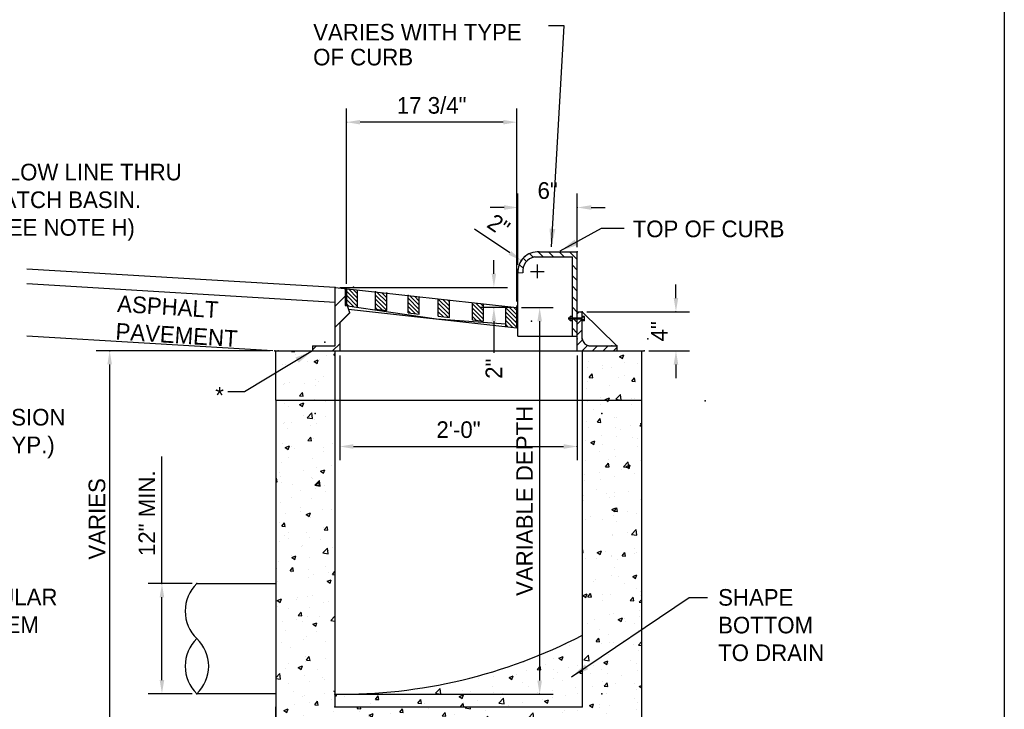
# Model space of a CAD drawing. Header units: feet. Extents: x 6 to 192, y 3 to 30.
# Tile 6 of 30: x 13.87 to 21.29, y 14.23 to 19.42. Entities that reach past the tile are written whole.
import ezdxf

# ---------------------------------------------------------------- set-up
doc = ezdxf.new("R2010")
doc.units = ezdxf.units.FT
doc.header["$MEASUREMENT"] = 0
for name, color, linetype in [('D-TEXT', 9, 'Continuous'), ('DETAIL', 50, 'Continuous'), ('HATCH', 247, 'Continuous'), ('P-HATCH', 247, 'Continuous'), ('SH_Border', 7, 'Continuous'), ('text', 9, 'Continuous')]:
    doc.layers.add(name, color=color, linetype=linetype)
doc.styles.add('Slanted-Normal', font='font31.shx', dxfattribs={"height": 0.14})
doc.styles.get("Standard").update_dxf_attribs({"font": 'ARIAL_0.TTF'})
doc.dimstyles.new('COEC', dxfattribs={"dimscale": 13.9, "dimtxt": 0.18, "dimasz": 0.18, "dimexe": 0.18, "dimexo": 0.0625, "dimgap": 0.09, "dimtad": 1, "dimzin": 0, "dimdsep": 46, "dimtxsty": 'Standard', "dimcen": 0.09, "dimclrd": 256, "dimclre": 256, "dimclrt": 256, "dimaunit": 1, "dimadec": 4, "dimazin": 0, "dimtfac": 1, "dimtofl": 0, "dimtmove": 0, "dimatfit": 3, "dimfxl": 1, "dimtolj": 1, "dimtzin": 0, "dimlwd": -1, "dimlwe": -1, "dimarcsym": 0})

# ---------------------------------------------------------------- blocks, each defined once
blk = doc.blocks.new('*X2')
at = {"color": 0}
for p, q in [((85.278, 7.9964), (85.278, 7.9964)), ((85.2966, 7.9915), (85.2966, 7.9915)), ((85.2201, 7.9269), (85.2201, 7.9269)), ((85.2448, 7.9281), (85.2658, 7.9362)), ((85.2448, 7.9281), (85.2597, 7.9181)), ((85.2597, 7.918), (85.2658, 7.9361)), ((85.0661, 7.9058), (85.0661, 7.9058)), ((85.1357, 7.8707), (85.1501, 7.8879)), ((85.1357, 7.8707), (85.1536, 7.8691)), ((85.1536, 7.8691), (85.1501, 7.8879)), ((85.1771, 7.8972), (85.1771, 7.8972)), ((85.2177, 7.8732), (85.2177, 7.8732)), ((85.2928, 7.8831), (85.2928, 7.8831)), ((85.3373, 7.8904), (85.3373, 7.8904)), ((84.8395, 7.8234), (84.8395, 7.8234)), ((84.9146, 7.8333), (84.9146, 7.8333)), ((84.9927, 7.8314), (85.0137, 7.8394)), ((84.9927, 7.8314), (85.0076, 7.8213)), ((85.0077, 7.8212), (85.0137, 7.8394)), ((85.0282, 7.8482), (85.0282, 7.8482)), ((85.0802, 7.8637), (85.0802, 7.8637)), ((85.2165, 7.827), (85.2165, 7.827)), ((85.2404, 7.8569), (85.2404, 7.8569)), ((85.3508, 7.8519), (85.3621, 7.8653)), ((85.3508, 7.8519), (85.3621, 7.8509)), ((84.6209, 7.7509), (84.6443, 7.7753)), ((84.6476, 7.7467), (84.6443, 7.7752)), ((84.9067, 7.7834), (84.9067, 7.7834)), ((85.0625, 7.8059), (85.0625, 7.8059)), ((85.0907, 7.7874), (85.0907, 7.7874)), ((85.2656, 7.8174), (85.2656, 7.8174)), ((85.3275, 7.7797), (85.3275, 7.7797)), ((84.1121, 7.7382), (84.1193, 7.7376)), ((84.1193, 7.7375), (84.1178, 7.7461)), ((84.1582, 7.7337), (84.1582, 7.7337)), ((84.2718, 7.7487), (84.2718, 7.7487)), ((84.3166, 7.7203), (84.331, 7.7376)), ((84.3166, 7.7203), (84.3345, 7.7188)), ((84.3193, 7.752), (84.3244, 7.7486)), ((84.3244, 7.7485), (84.3258, 7.7524)), ((84.3345, 7.7187), (84.3311, 7.7375)), ((84.4453, 7.7206), (84.4453, 7.7206)), ((84.6011, 7.7431), (84.6011, 7.7431)), ((84.6209, 7.7509), (84.6476, 7.7468)), ((84.637, 7.765), (84.637, 7.765)), ((84.7407, 7.7346), (84.7617, 7.7427)), ((84.7407, 7.7346), (84.7556, 7.7245)), ((84.7408, 7.7273), (84.7408, 7.7273)), ((84.7551, 7.7642), (84.7551, 7.7642)), ((84.7556, 7.7245), (84.7617, 7.7426)), ((84.7971, 7.7583), (84.7971, 7.7583)), ((84.9157, 7.7573), (84.9157, 7.7573)), ((84.9411, 7.7013), (84.9644, 7.7256)), ((84.9493, 7.7299), (84.9493, 7.7299)), ((84.9573, 7.7515), (84.9573, 7.7515)), ((84.9678, 7.6971), (84.9644, 7.7255)), ((85.1174, 7.7447), (85.1174, 7.7447)), ((85.1387, 7.7549), (85.1387, 7.7549)), ((85.1626, 7.7215), (85.1626, 7.7215)), ((85.2129, 7.7271), (85.2129, 7.7271)), ((85.2138, 7.7647), (85.2138, 7.7647)), ((85.2776, 7.738), (85.2776, 7.738)), ((85.3375, 7.7515), (85.3375, 7.7515)), ((84.2937, 7.7014), (84.2937, 7.7014)), ((84.5318, 7.7015), (84.5462, 7.7187)), ((84.5318, 7.7015), (84.5497, 7.6999)), ((84.5497, 7.6999), (84.5462, 7.7187)), ((84.5658, 7.6973), (84.5658, 7.6973)), ((84.7469, 7.6827), (84.7614, 7.6999)), ((84.7469, 7.6827), (84.7553, 7.682)), ((84.7605, 7.7051), (84.7605, 7.7051)), ((84.7647, 7.682), (84.7614, 7.6999)), ((84.8356, 7.715), (84.8356, 7.715)), ((84.903, 7.6835), (84.903, 7.6835)), ((84.9411, 7.7013), (84.9678, 7.6971)), ((84.9876, 7.6915), (84.9876, 7.6915)), ((85.0588, 7.706), (85.0588, 7.706)), ((85.1718, 7.7106), (85.1928, 7.7186)), ((85.1718, 7.7106), (85.1867, 7.7005)), ((85.1867, 7.7004), (85.1928, 7.7186))]:
    blk.add_line(p, q, dxfattribs=at)
blk = doc.blocks.new('*X3')
at = {"color": 0}
for p, q in [((89.6715, 16.9465), (89.6747, 16.9503)), ((89.6715, 16.9465), (89.7014, 16.9439)), ((89.7014, 16.9438), (89.7002, 16.9503)), ((89.7815, 16.9503), (89.7821, 16.9502)), ((89.7821, 16.9502), (89.7821, 16.9503)), ((89.5425, 16.868), (89.5425, 16.868)), ((89.704, 16.9239), (89.704, 16.9239)), ((89.8094, 16.8567), (89.8094, 16.8567)), ((89.8627, 16.8619), (89.8978, 16.8753)), ((89.8627, 16.8619), (89.8876, 16.8451)), ((89.8824, 16.8755), (89.8824, 16.8755)), ((89.8876, 16.845), (89.8978, 16.8752)), ((89.9104, 16.8738), (89.9104, 16.8738)), ((89.9709, 16.9126), (89.9709, 16.9126)), ((90.0302, 16.9152), (90.0385, 16.9251)), ((90.0302, 16.9152), (90.0385, 16.9144)), ((90.0356, 16.8903), (90.0356, 16.8903)), ((92.1772, 16.8567), (92.1772, 16.8567)), ((92.4339, 16.8919), (92.4339, 16.8919)), ((92.4386, 16.903), (92.4736, 16.9165)), ((92.4386, 16.903), (92.4634, 16.8862)), ((92.4634, 16.8862), (92.4736, 16.9164)), ((92.4831, 16.8527), (92.4831, 16.8527)), ((89.5946, 16.8323), (89.5946, 16.8323)), ((89.6227, 16.838), (89.6227, 16.838)), ((92.1686, 16.8113), (92.1686, 16.8113)), ((92.2938, 16.8278), (92.2938, 16.8278)), ((92.2956, 16.7981), (92.2956, 16.7981)), ((92.3731, 16.8111), (92.3731, 16.8111)), ((92.5872, 16.8482), (92.5872, 16.8482)), ((89.8764, 16.7091), (89.8764, 16.7091)), ((89.9041, 16.6931), (89.9041, 16.6931)), ((89.9437, 16.7325), (89.9437, 16.7325)), ((92.1711, 16.6903), (92.1711, 16.6903)), ((92.182, 16.7269), (92.2061, 16.7556)), ((92.182, 16.7269), (92.2118, 16.7243)), ((92.2119, 16.7242), (92.2061, 16.7556)), ((92.2116, 16.7553), (92.2116, 16.7553)), ((92.4278, 16.7255), (92.4278, 16.7255)), ((92.4785, 16.744), (92.4785, 16.744)), ((92.5406, 16.6955), (92.5647, 16.7242)), ((92.5406, 16.6955), (92.5705, 16.6929)), ((92.5705, 16.6928), (92.5647, 16.7242)), ((89.6045, 16.6698), (89.6045, 16.6698)), ((89.6167, 16.6716), (89.6167, 16.6716)), ((89.6521, 16.6825), (89.6521, 16.6825)), ((89.7789, 16.6766), (89.7789, 16.6766)), ((89.8714, 16.6585), (89.8714, 16.6585)), ((92.1622, 16.6306), (92.1622, 16.6306)), ((92.3516, 16.6555), (92.3516, 16.6555)), ((89.7409, 16.5704), (89.765, 16.5992)), ((89.7409, 16.5704), (89.7708, 16.5678)), ((89.7708, 16.5677), (89.765, 16.5991)), ((89.7719, 16.5727), (89.7719, 16.5727)), ((89.8703, 16.5426), (89.8703, 16.5426)), ((89.9619, 16.5208), (89.9619, 16.5208)), ((92.165, 16.5239), (92.165, 16.5239)), ((92.2736, 16.557), (92.2736, 16.557)), ((92.3169, 16.5404), (92.3519, 16.5539)), ((92.3169, 16.5404), (92.3269, 16.5337)), ((92.3269, 16.5337), (92.3418, 16.5237)), ((92.3418, 16.5236), (92.3452, 16.5337)), ((92.3452, 16.5337), (92.3519, 16.5538)), ((92.4058, 16.5433), (92.4447, 16.5839)), ((92.4058, 16.5433), (92.4502, 16.5364)), ((92.4217, 16.5591), (92.4217, 16.5591)), ((92.4502, 16.5364), (92.4447, 16.5838)), ((92.5405, 16.5457), (92.5405, 16.5457)), ((92.5666, 16.5498), (92.5666, 16.5498)), ((89.6106, 16.5051), (89.6106, 16.5051)), ((89.6474, 16.4794), (89.6474, 16.4794)), ((89.7411, 16.4993), (89.7761, 16.5127)), ((89.7411, 16.4993), (89.766, 16.4825)), ((89.766, 16.4825), (89.7761, 16.5127)), ((89.7725, 16.4959), (89.7725, 16.4959)), ((92.2201, 16.4583), (92.2201, 16.4583)), ((92.275, 16.4998), (92.275, 16.4998)), ((92.5358, 16.4999), (92.5358, 16.4999)), ((89.774, 16.403), (89.774, 16.403)), ((89.804, 16.3873), (89.8429, 16.4279)), ((89.804, 16.3873), (89.8484, 16.3804)), ((89.8484, 16.3803), (89.8429, 16.4278)), ((89.8642, 16.3762), (89.8642, 16.3762)), ((89.9629, 16.3977), (89.9629, 16.3977)), ((92.1589, 16.3574), (92.1589, 16.3574)), ((92.2513, 16.3508), (92.2754, 16.3795)), ((92.2812, 16.3481), (92.2754, 16.3795)), ((92.3948, 16.39), (92.3948, 16.39)), ((92.4156, 16.3926), (92.4156, 16.3926)), ((89.6045, 16.3387), (89.6045, 16.3387)), ((89.6126, 16.3471), (89.6126, 16.3471)), ((89.641, 16.2987), (89.641, 16.2987)), ((89.6713, 16.3476), (89.6713, 16.3476)), ((89.8304, 16.3236), (89.8304, 16.3236)), ((89.8795, 16.3358), (89.8795, 16.3358)), ((92.1762, 16.3015), (92.1762, 16.3015)), ((92.2513, 16.3508), (92.2812, 16.3482)), ((92.4043, 16.3027), (92.4043, 16.3027)), ((92.4432, 16.2902), (92.4432, 16.2902)), ((92.5295, 16.3192), (92.5295, 16.3192)), ((92.61, 16.3194), (92.6219, 16.3336)), ((92.61, 16.3194), (92.6219, 16.3184)), ((92.6153, 16.3391), (92.6219, 16.3416)), ((92.6153, 16.3391), (92.6219, 16.3347)), ((89.8103, 16.1943), (89.8344, 16.2231)), ((89.8103, 16.1943), (89.8402, 16.1917)), ((89.8402, 16.1917), (89.8344, 16.223)), ((89.8581, 16.2097), (89.8581, 16.2097)), ((92.1528, 16.191), (92.1528, 16.191)), ((92.1952, 16.1779), (92.2302, 16.1913)), ((92.2201, 16.161), (92.2303, 16.1912)), ((92.2817, 16.2343), (92.2817, 16.2343)), ((92.4096, 16.2262), (92.4096, 16.2262)), ((92.5486, 16.223), (92.5486, 16.223)), ((92.5857, 16.215), (92.5857, 16.215)), ((89.5984, 16.1723), (89.5984, 16.1723)), ((89.6194, 16.1367), (89.6544, 16.1502)), ((89.6194, 16.1367), (89.6443, 16.12)), ((89.6443, 16.1199), (89.6545, 16.1501)), ((89.6746, 16.1488), (89.6746, 16.1488)), ((89.6988, 16.1264), (89.6988, 16.1264)), ((89.9415, 16.1375), (89.9415, 16.1375)), ((90.0146, 16.168), (90.0146, 16.168)), ((92.1952, 16.1779), (92.2201, 16.1611)), ((92.2728, 16.1055), (92.2728, 16.1055)), ((92.2942, 16.165), (92.2942, 16.165)), ((92.3979, 16.122), (92.3979, 16.122)), ((92.5873, 16.1469), (92.5873, 16.1469)), ((89.6506, 16.0493), (89.6506, 16.0493)), ((89.852, 16.0433), (89.852, 16.0433)), ((89.9422, 16.0994), (89.9422, 16.0994)), ((92.1468, 16.0245), (92.1468, 16.0245)), ((92.3437, 16.0361), (92.3437, 16.0361)), ((92.4035, 16.0597), (92.4035, 16.0597)), ((92.6106, 16.0248), (92.6106, 16.0248)), ((89.5923, 16.0058), (89.5923, 16.0058)), ((89.7705, 15.9395), (89.7705, 15.9395)), ((89.8831, 15.9708), (89.8831, 15.9708)), ((89.9179, 15.9354), (89.9529, 15.9489)), ((89.9428, 15.9186), (89.9529, 15.9488)), ((90.0082, 15.9873), (90.0082, 15.9873)), ((92.3207, 15.9747), (92.3448, 16.0034)), ((92.3207, 15.9747), (92.3506, 15.9721)), ((92.3506, 15.972), (92.3448, 16.0034)), ((92.4558, 15.9497), (92.4558, 15.9497)), ((92.4721, 15.9735), (92.511, 16.0141)), ((92.4721, 15.9735), (92.5165, 15.9666)), ((92.4937, 15.9766), (92.5287, 15.99)), ((92.4937, 15.9766), (92.5186, 15.9598)), ((92.5165, 15.9665), (92.511, 16.014)), ((92.5186, 15.9597), (92.5287, 15.9899)), ((89.5409, 15.8733), (89.5451, 15.8783)), ((89.5509, 15.8469), (89.5452, 15.8783)), ((89.5673, 15.9292), (89.5673, 15.9292)), ((89.5772, 15.8933), (89.5772, 15.8933)), ((89.8441, 15.8821), (89.8441, 15.8821)), ((89.846, 15.8768), (89.846, 15.8768)), ((89.8702, 15.8175), (89.9092, 15.8581)), ((89.9147, 15.8105), (89.9092, 15.858)), ((89.9179, 15.9354), (89.9428, 15.9186)), ((92.1407, 15.8581), (92.1407, 15.8581)), ((92.1412, 15.9083), (92.1412, 15.9083)), ((92.2664, 15.9248), (92.2664, 15.9248)), ((92.2735, 15.8666), (92.2735, 15.8666)), ((92.3974, 15.8933), (92.3974, 15.8933)), ((92.5651, 15.9167), (92.5651, 15.9167)), ((89.5409, 15.8479), (89.5509, 15.847)), ((89.5863, 15.8394), (89.5863, 15.8394)), ((89.6826, 15.8262), (89.6826, 15.8262)), ((89.7515, 15.7736), (89.7515, 15.7736)), ((89.8702, 15.8175), (89.9147, 15.8106)), ((89.8767, 15.79), (89.8767, 15.79)), ((89.8797, 15.8182), (89.9038, 15.847)), ((89.8797, 15.8182), (89.9096, 15.8156)), ((89.9096, 15.8156), (89.9038, 15.8469)), ((89.9495, 15.8149), (89.9495, 15.8149)), ((92.2463, 15.7806), (92.2463, 15.7806)), ((89.6698, 15.7145), (89.6698, 15.7145)), ((89.8399, 15.7104), (89.8399, 15.7104)), ((89.9614, 15.7646), (89.9614, 15.7646)), ((92.1346, 15.6916), (92.1346, 15.6916)), ((92.1349, 15.7276), (92.1349, 15.7276)), ((92.3242, 15.7525), (92.3242, 15.7525)), ((92.3517, 15.7134), (92.3517, 15.7134)), ((92.3913, 15.7268), (92.3913, 15.7268)), ((92.3933, 15.7569), (92.3933, 15.7569)), ((92.5132, 15.7693), (92.5132, 15.7693)), ((92.6186, 15.7021), (92.6186, 15.7021)), ((89.5802, 15.6729), (89.5802, 15.6729)), ((89.7446, 15.6279), (89.7446, 15.6279)), ((89.9345, 15.6178), (89.9345, 15.6178)), ((90.0115, 15.6166), (90.0115, 15.6166)), ((92.372, 15.614), (92.407, 15.6274)), ((92.372, 15.614), (92.3969, 15.5972)), ((92.3901, 15.5986), (92.4142, 15.6273)), ((92.3969, 15.5971), (92.4071, 15.6273)), ((92.42, 15.5959), (92.4142, 15.6273)), ((89.62, 15.5764), (89.62, 15.5764)), ((89.7452, 15.5928), (89.7452, 15.5928)), ((89.7962, 15.5728), (89.8312, 15.5863)), ((89.7962, 15.5728), (89.8211, 15.5561)), ((89.8211, 15.556), (89.8312, 15.5862)), ((89.8338, 15.544), (89.8338, 15.544)), ((92.1285, 15.5252), (92.1285, 15.5252)), ((92.1468, 15.5264), (92.1468, 15.5264)), ((92.1927, 15.5553), (92.1927, 15.5553)), ((92.2927, 15.5318), (92.2927, 15.5318)), ((92.3852, 15.5604), (92.3852, 15.5604)), ((92.3901, 15.5986), (92.42, 15.596)), ((92.5085, 15.5969), (92.5085, 15.5969)), ((92.5843, 15.5819), (92.5843, 15.5819)), ((89.5741, 15.5065), (89.5741, 15.5065)), ((89.5904, 15.4735), (89.6145, 15.5022)), ((89.5904, 15.4735), (89.6203, 15.4709)), ((89.6203, 15.4708), (89.6145, 15.5022)), ((89.9408, 15.4662), (89.9408, 15.4662)), ((89.949, 15.4421), (89.9732, 15.4709)), ((89.949, 15.4421), (89.9789, 15.4395)), ((89.9789, 15.4395), (89.9732, 15.4708)), ((92.4137, 15.5151), (92.4137, 15.5151)), ((92.5383, 15.4037), (92.5773, 15.4443)), ((92.5828, 15.3967), (92.5773, 15.4442)), ((89.6136, 15.3956), (89.6136, 15.3956)), ((89.6473, 15.3724), (89.6473, 15.3724)), ((89.6492, 15.4162), (89.6492, 15.4162)), ((89.803, 15.4206), (89.803, 15.4206)), ((89.8277, 15.3775), (89.8277, 15.3775)), ((89.9142, 15.3611), (89.9142, 15.3611)), ((92.1224, 15.3587), (92.1224, 15.3587)), ((92.3769, 15.3997), (92.3769, 15.3997)), ((92.3792, 15.3939), (92.3792, 15.3939)), ((92.5021, 15.4161), (92.5021, 15.4161)), ((92.5383, 15.4037), (92.5828, 15.3968)), ((89.568, 15.34), (89.568, 15.34)), ((89.7527, 15.3052), (89.7527, 15.3052)), ((89.769, 15.3064), (89.769, 15.3064)), ((89.9365, 15.2477), (89.9755, 15.2883)), ((89.981, 15.2407), (89.9755, 15.2882)), ((90.0196, 15.294), (90.0196, 15.294)), ((92.1219, 15.279), (92.1249, 15.2826)), ((92.1307, 15.2512), (92.1249, 15.2825)), ((92.5636, 15.2835), (92.5636, 15.2835)), ((89.6715, 15.2234), (89.6715, 15.2234)), ((89.6746, 15.2103), (89.7096, 15.2237)), ((89.6746, 15.2103), (89.6994, 15.1935)), ((89.6994, 15.1934), (89.7096, 15.2236)), ((89.8216, 15.2111), (89.8216, 15.2111)), ((89.9365, 15.2477), (89.981, 15.2408)), ((89.9872, 15.2649), (89.9872, 15.2649)), ((92.1219, 15.252), (92.1307, 15.2513)), ((92.1549, 15.2037), (92.1549, 15.2037)), ((92.2454, 15.2025), (92.2454, 15.2025)), ((92.2504, 15.2514), (92.2854, 15.2648)), ((92.2504, 15.2514), (92.2752, 15.2346)), ((92.272, 15.2335), (92.272, 15.2335)), ((92.2753, 15.2346), (92.2854, 15.2648)), ((92.3164, 15.2596), (92.3164, 15.2596)), ((92.3706, 15.2189), (92.3706, 15.2189)), ((92.3731, 15.2275), (92.3731, 15.2275)), ((92.4218, 15.1925), (92.4218, 15.1925)), ((92.4595, 15.2225), (92.4836, 15.2512)), ((92.4595, 15.2225), (92.4893, 15.2199)), ((92.4894, 15.2198), (92.4836, 15.2512)), ((92.5599, 15.2439), (92.5599, 15.2439)), ((92.5833, 15.2483), (92.5833, 15.2483)), ((89.5478, 15.1182), (89.5478, 15.1182)), ((89.5619, 15.1736), (89.5619, 15.1736)), ((89.6598, 15.0974), (89.6839, 15.1262)), ((89.6897, 15.0947), (89.6839, 15.1261)), ((89.9599, 15.1314), (89.9599, 15.1314)), ((92.3918, 15.1237), (92.3918, 15.1237)), ((89.6598, 15.0974), (89.6897, 15.0948)), ((89.6683, 15.0814), (89.6683, 15.0814)), ((89.8147, 15.107), (89.8147, 15.107)), ((89.8156, 15.0446), (89.8156, 15.0446)), ((89.8557, 15.0677), (89.8557, 15.0677)), ((89.9809, 15.0842), (89.9809, 15.0842)), ((90.0184, 15.0661), (90.0385, 15.09)), ((90.0184, 15.0661), (90.0385, 15.0643)), ((92.367, 15.061), (92.367, 15.061)), ((92.4284, 15.0467), (92.4284, 15.0467)), ((92.5488, 15.0501), (92.5838, 15.0635)), ((92.5488, 15.0501), (92.5737, 15.0333)), ((92.5737, 15.0332), (92.5838, 15.0635)), ((92.6196, 15.093), (92.6196, 15.093)), ((89.5559, 15.0071), (89.5559, 15.0071)), ((89.973, 15.009), (90.008, 15.0224)), ((89.973, 15.009), (89.9979, 14.9922)), ((89.9979, 14.9921), (90.008, 15.0223)), ((92.2169, 15.0055), (92.2169, 15.0055)), ((92.239, 15.0217), (92.239, 15.0217)), ((92.4838, 14.9942), (92.4838, 14.9942)), ((92.5828, 14.9487), (92.5828, 14.9487)), ((89.5529, 14.8477), (89.5879, 14.8611)), ((89.5778, 14.8309), (89.5879, 14.8611)), ((89.7242, 14.8705), (89.7242, 14.8705)), ((89.8095, 14.8782), (89.8095, 14.8782)), ((89.8493, 14.887), (89.8493, 14.887)), ((92.1287, 14.8888), (92.1637, 14.9023)), ((92.1287, 14.8888), (92.1536, 14.8721)), ((92.1536, 14.872), (92.1637, 14.9022)), ((92.1702, 14.8778), (92.1943, 14.9065)), ((92.1702, 14.8778), (92.2001, 14.8752)), ((92.2001, 14.8751), (92.1943, 14.9064)), ((92.2912, 14.8987), (92.2912, 14.8987)), ((92.3609, 14.8946), (92.3609, 14.8946)), ((92.5288, 14.8464), (92.5529, 14.8751)), ((92.5587, 14.8437), (92.5529, 14.8751)), ((92.6126, 14.891), (92.6126, 14.891)), ((92.6135, 14.9266), (92.6135, 14.9266)), ((89.5498, 14.8407), (89.5498, 14.8407)), ((89.5529, 14.8477), (89.5778, 14.8309)), ((89.5558, 14.7956), (89.5558, 14.7956)), ((89.6477, 14.783), (89.6477, 14.783)), ((89.7173, 14.8515), (89.7173, 14.8515)), ((89.8228, 14.7843), (89.8228, 14.7843)), ((89.9393, 14.8331), (89.9393, 14.8331)), ((89.9842, 14.8402), (89.9842, 14.8402)), ((92.2969, 14.8494), (92.2969, 14.8494)), ((92.5288, 14.8464), (92.5587, 14.8438)), ((92.6046, 14.8339), (92.6219, 14.8518)), ((92.6046, 14.8339), (92.6219, 14.8312)), ((89.7292, 14.7213), (89.7533, 14.7501)), ((89.7292, 14.7213), (89.7591, 14.7187)), ((89.7591, 14.7186), (89.7533, 14.75)), ((89.8034, 14.7117), (89.8034, 14.7117)), ((89.9072, 14.7147), (89.9072, 14.7147)), ((90.0028, 14.6778), (90.0385, 14.7151)), ((92.3548, 14.7281), (92.3548, 14.7281)), ((92.3864, 14.7387), (92.3864, 14.7387)), ((92.4272, 14.6875), (92.4622, 14.701)), ((92.4521, 14.6707), (92.4622, 14.7009)), ((92.4811, 14.6938), (92.4811, 14.6938)), ((92.6063, 14.7103), (92.6063, 14.7103)), ((92.6074, 14.7601), (92.6074, 14.7601)), ((89.5437, 14.6742), (89.5437, 14.6742)), ((89.5926, 14.6733), (89.5926, 14.6733)), ((89.7178, 14.6898), (89.7178, 14.6898)), ((89.7675, 14.6732), (89.7675, 14.6732)), ((89.8514, 14.6464), (89.8864, 14.6598)), ((89.8514, 14.6464), (89.8762, 14.6296)), ((89.8762, 14.6295), (89.8864, 14.6598)), ((90.0028, 14.6778), (90.0385, 14.6723)), ((92.1653, 14.6522), (92.1653, 14.6522)), ((92.225, 14.6828), (92.225, 14.6828)), ((92.4272, 14.6875), (92.452, 14.6707)), ((92.4919, 14.6715), (92.4919, 14.6715)), ((92.5622, 14.6504), (92.5622, 14.6504)), ((89.6179, 14.5973), (89.6179, 14.5973)), ((89.7973, 14.5453), (89.7973, 14.5453)), ((89.8848, 14.586), (89.8848, 14.586)), ((92.2396, 14.5017), (92.2637, 14.5304)), ((92.2695, 14.499), (92.2637, 14.5304)), ((92.2706, 14.6003), (92.2706, 14.6003)), ((92.3488, 14.5617), (92.3488, 14.5617)), ((92.6013, 14.5937), (92.6013, 14.5937)), ((89.5863, 14.4926), (89.5863, 14.4926)), ((89.6669, 14.4482), (89.6669, 14.4482)), ((89.7756, 14.5175), (89.7756, 14.5175)), ((89.9585, 14.4983), (89.9585, 14.4983)), ((92.2396, 14.5017), (92.2695, 14.4991)), ((92.287, 14.4845), (92.287, 14.4845)), ((92.3496, 14.4966), (92.3496, 14.4966)), ((92.3904, 14.4906), (92.3904, 14.4906)), ((92.4747, 14.5131), (92.4747, 14.5131)), ((92.5539, 14.4733), (92.5539, 14.4733)), ((92.5982, 14.4703), (92.6219, 14.4985)), ((92.5982, 14.4703), (92.6219, 14.4683)), ((89.7912, 14.3788), (89.7912, 14.3788)), ((89.7985, 14.3452), (89.8226, 14.374)), ((89.8284, 14.3425), (89.8227, 14.3739)), ((89.9599, 14.3619), (89.9599, 14.3619)), ((92.1373, 14.3468), (92.1763, 14.3874)), ((92.1818, 14.3398), (92.1763, 14.3873)), ((92.3427, 14.3952), (92.3427, 14.3952)), ((92.5952, 14.4273), (92.5952, 14.4273)), ((89.6441, 14.3203), (89.6441, 14.3203)), ((89.7297, 14.2838), (89.7647, 14.2973)), ((89.7297, 14.2838), (89.7546, 14.267)), ((89.7546, 14.267), (89.7647, 14.2972)), ((89.7874, 14.3305), (89.7874, 14.3305)), ((89.7985, 14.3452), (89.8284, 14.3426)), ((92.1373, 14.3468), (92.1818, 14.3399)), ((92.218, 14.2994), (92.218, 14.2994)), ((92.3055, 14.3249), (92.3405, 14.3384)), ((92.3055, 14.3249), (92.3304, 14.3082)), ((92.3304, 14.3081), (92.3405, 14.3383)), ((92.3432, 14.3159), (92.3432, 14.3159)), ((92.5326, 14.3408), (92.5326, 14.3408)), ((92.5813, 14.3156), (92.5813, 14.3156)), ((89.5409, 14.1964), (89.5744, 14.2314)), ((89.58, 14.1838), (89.5744, 14.2313)), ((89.6259, 14.2747), (89.6259, 14.2747)), ((89.7852, 14.2124), (89.7852, 14.2124)), ((89.8928, 14.2634), (89.8928, 14.2634)), ((89.9378, 14.1999), (89.9378, 14.1999)), ((92.1896, 14.229), (92.1896, 14.229)), ((92.2897, 14.2655), (92.2897, 14.2655)), ((92.3366, 14.2288), (92.3366, 14.2288)), ((92.4565, 14.2178), (92.4565, 14.2178)), ((92.5892, 14.2608), (92.5892, 14.2608)), ((89.5409, 14.19), (89.58, 14.1839)), ((89.6462, 14.1499), (89.6462, 14.1499)), ((89.8283, 14.1647), (89.8283, 14.1647)), ((89.9535, 14.1812), (89.9535, 14.1812)), ((92.2117, 14.1187), (92.2117, 14.1187)), ((92.295, 14.1619), (92.295, 14.1619)), ((92.309, 14.1256), (92.3331, 14.1543)), ((92.309, 14.1256), (92.3388, 14.123)), ((92.3389, 14.1229), (92.3331, 14.1543)), ((92.401, 14.1436), (92.401, 14.1436)), ((92.5619, 14.1506), (92.5619, 14.1506)), ((92.604, 14.1236), (92.6219, 14.1305)), ((92.604, 14.1236), (92.6219, 14.1116)), ((89.6879, 14.0764), (89.6879, 14.0764)), ((89.766, 14.0401), (89.766, 14.0401)), ((89.7791, 14.0459), (89.7791, 14.0459)), ((89.9548, 14.0651), (89.9548, 14.0651)), ((90.0282, 14.0825), (90.0385, 14.0865)), ((90.0282, 14.0825), (90.0385, 14.0755)), ((90.0358, 14.0811), (90.0358, 14.0811)), ((92.3305, 14.0624), (92.3305, 14.0624)), ((92.5831, 14.0944), (92.5831, 14.0944)), ((89.6968, 13.9675), (89.6968, 13.9675)), ((89.822, 13.984), (89.822, 13.984)), ((89.8679, 13.9691), (89.892, 13.9979)), ((89.8679, 13.9691), (89.8978, 13.9665)), ((89.8978, 13.9665), (89.892, 13.9978)), ((90.0113, 14.0089), (90.0113, 14.0089)), ((90.2265, 13.9378), (90.2371, 13.9503)), ((90.2564, 13.9351), (90.2536, 13.9503)), ((90.2823, 13.9467), (90.2823, 13.9467)), ((91.1364, 13.9425), (91.1439, 13.9503)), ((91.1808, 13.9356), (91.1791, 13.9503)), ((92.1839, 13.9624), (92.2189, 13.9758)), ((92.1839, 13.9624), (92.2087, 13.9456)), ((92.2087, 13.9455), (92.2189, 13.9757)), ((92.2691, 13.9672), (92.2691, 13.9672)), ((92.2695, 13.9464), (92.2695, 13.9464)), ((92.357, 13.9636), (92.357, 13.9636)), ((92.5607, 14.0173), (92.5607, 14.0173)), ((92.5853, 13.988), (92.5853, 13.988)), ((89.608, 13.9212), (89.6431, 13.9347)), ((89.608, 13.9212), (89.6329, 13.9045)), ((89.6329, 13.9044), (89.6431, 13.9346)), ((89.773, 13.8795), (89.773, 13.8795)), ((89.957, 13.8651), (89.957, 13.8651)), ((90.0297, 13.9147), (90.0297, 13.9147)), ((90.2265, 13.9378), (90.2564, 13.9351)), ((90.2486, 13.9152), (90.2486, 13.9152)), ((90.3207, 13.8697), (90.3207, 13.8697)), ((90.3266, 13.8812), (90.3616, 13.8946)), ((90.3266, 13.8812), (90.3515, 13.8644)), ((90.3515, 13.8643), (90.3616, 13.8946)), ((90.5101, 13.8947), (90.5101, 13.8947)), ((90.5852, 13.9064), (90.6093, 13.9351)), ((90.5852, 13.9064), (90.6151, 13.9038)), ((90.6151, 13.9037), (90.6093, 13.935)), ((90.8259, 13.9362), (90.8259, 13.9362)), ((90.9438, 13.875), (90.9679, 13.9037)), ((90.9438, 13.875), (90.9737, 13.8724)), ((90.9737, 13.8723), (90.9679, 13.9037)), ((91.0452, 13.885), (91.0452, 13.885)), ((91.1364, 13.9425), (91.1808, 13.9356)), ((91.3024, 13.8436), (91.3265, 13.8724)), ((91.3048, 13.9224), (91.3048, 13.9224)), ((91.3323, 13.8409), (91.3266, 13.8723)), ((91.6392, 13.8634), (91.6392, 13.8634)), ((91.67, 13.8597), (91.7089, 13.9003)), ((91.6859, 13.8671), (91.6859, 13.8671)), ((91.7145, 13.8528), (91.7089, 13.9003)), ((91.955, 13.905), (91.955, 13.905)), ((91.9775, 13.9172), (91.9775, 13.9172)), ((92.0801, 13.9215), (92.0801, 13.9215)), ((92.3244, 13.8959), (92.3244, 13.8959)), ((92.577, 13.9279), (92.577, 13.9279)), ((89.5906, 13.8209), (89.5906, 13.8209)), ((89.6654, 13.8151), (89.6654, 13.8151)), ((89.6904, 13.7867), (89.6904, 13.7867)), ((89.8575, 13.8096), (89.8575, 13.8096)), ((89.8798, 13.8117), (89.8798, 13.8117)), ((90.1244, 13.7983), (90.1244, 13.7983)), ((90.1956, 13.8533), (90.1956, 13.8533)), ((90.2762, 13.7803), (90.2762, 13.7803)), ((90.3913, 13.7871), (90.3913, 13.7871)), ((90.5359, 13.8177), (90.5359, 13.8177)), ((90.7926, 13.8529), (90.7926, 13.8529)), ((91.0089, 13.7804), (91.0089, 13.7804)), ((91.0452, 13.8411), (91.0802, 13.8546)), ((91.0452, 13.8411), (91.07, 13.8244)), ((91.0701, 13.8243), (91.0802, 13.8545)), ((91.3024, 13.8436), (91.3323, 13.841)), ((91.3247, 13.822), (91.3247, 13.822)), ((91.3943, 13.817), (91.3943, 13.817)), ((91.4498, 13.8385), (91.4498, 13.8385)), ((91.5555, 13.7912), (91.5555, 13.7912)), ((91.6611, 13.8123), (91.6852, 13.841)), ((91.6611, 13.8123), (91.691, 13.8096)), ((91.67, 13.8597), (91.7144, 13.8529)), ((91.691, 13.8096), (91.6852, 13.8409)), ((91.7637, 13.8011), (91.7988, 13.8145)), ((91.7637, 13.8011), (91.7886, 13.7843)), ((91.7886, 13.7843), (91.7988, 13.8145)), ((91.808, 13.8232), (91.808, 13.8232)), ((92.0197, 13.7809), (92.0438, 13.8096)), ((92.0197, 13.7809), (92.0496, 13.7783)), ((92.0496, 13.7782), (92.0438, 13.8095)), ((92.0677, 13.8607), (92.0677, 13.8607)), ((92.0973, 13.8074), (92.0973, 13.8074)), ((92.2036, 13.777), (92.2425, 13.8176)), ((92.2481, 13.77), (92.2425, 13.8175)), ((92.3889, 13.8574), (92.3889, 13.8574)), ((92.4537, 13.7908), (92.4537, 13.7908)), ((92.5789, 13.8072), (92.5789, 13.8072)), ((89.5653, 13.7703), (89.5653, 13.7703)), ((89.696, 13.7537), (89.696, 13.7537)), ((89.7669, 13.713), (89.7669, 13.713)), ((89.9065, 13.7199), (89.9415, 13.7334)), ((89.9065, 13.7199), (89.9314, 13.7032)), ((89.9314, 13.7031), (89.9415, 13.7333)), ((89.9629, 13.7424), (89.9629, 13.7424)), ((90.0236, 13.7482), (90.0236, 13.7482)), ((90.2298, 13.7312), (90.2298, 13.7312)), ((90.3786, 13.6975), (90.3786, 13.6975)), ((90.4967, 13.7199), (90.4967, 13.7199)), ((90.6582, 13.7758), (90.6582, 13.7758)), ((90.6943, 13.739), (90.6943, 13.739)), ((90.7636, 13.7086), (90.7636, 13.7086)), ((90.8111, 13.7169), (90.8111, 13.7169)), ((90.8195, 13.7555), (90.8195, 13.7555)), ((90.9251, 13.7645), (90.9251, 13.7645)), ((91.0305, 13.6973), (91.0305, 13.6973)), ((91.0391, 13.7185), (91.0391, 13.7185)), ((91.1027, 13.767), (91.1027, 13.767)), ((91.192, 13.7532), (91.192, 13.7532)), ((91.2988, 13.756), (91.2988, 13.756)), ((91.4589, 13.7419), (91.4589, 13.7419)), ((91.5141, 13.7073), (91.5141, 13.7073)), ((91.7258, 13.7307), (91.7258, 13.7307)), ((91.8057, 13.7573), (91.8057, 13.7573)), ((91.8234, 13.7078), (91.8234, 13.7078)), ((91.9486, 13.7243), (91.9486, 13.7243)), ((91.9928, 13.7194), (91.9928, 13.7194)), ((92.138, 13.7492), (92.138, 13.7492)), ((92.2036, 13.777), (92.2481, 13.7701)), ((92.2597, 13.7081), (92.2597, 13.7081)), ((92.3184, 13.7295), (92.3184, 13.7295)), ((92.3783, 13.7495), (92.4024, 13.7782)), ((92.3783, 13.7495), (92.4082, 13.7469)), ((92.4082, 13.7468), (92.4024, 13.7782)), ((92.4823, 13.7611), (92.5173, 13.7745)), ((92.4823, 13.7611), (92.5072, 13.7443)), ((92.5072, 13.7442), (92.5173, 13.7744)), ((92.5266, 13.6968), (92.5266, 13.6968)), ((92.5709, 13.7615), (92.5709, 13.7615)), ((89.5787, 13.6244), (89.6028, 13.6531)), ((89.5787, 13.6244), (89.6086, 13.6218)), ((89.6018, 13.621), (89.6407, 13.6616)), ((89.6018, 13.621), (89.6463, 13.6141)), ((89.6086, 13.6217), (89.6028, 13.6531)), ((89.6463, 13.614), (89.6407, 13.6615)), ((89.7483, 13.6145), (89.7483, 13.6145)), ((89.9373, 13.593), (89.9614, 13.6218)), ((89.9672, 13.5904), (89.9614, 13.6217)), ((90.064, 13.656), (90.064, 13.656)), ((90.1892, 13.6725), (90.1892, 13.6725)), ((90.2279, 13.6168), (90.2279, 13.6168)), ((90.2701, 13.6138), (90.2701, 13.6138)), ((90.5195, 13.6669), (90.5195, 13.6669)), ((90.5298, 13.6513), (90.5298, 13.6513)), ((90.6251, 13.6799), (90.6601, 13.6933)), ((90.6251, 13.6799), (90.6499, 13.6631)), ((90.6499, 13.663), (90.6601, 13.6933)), ((90.7865, 13.6865), (90.7865, 13.6865)), ((91.1931, 13.6248), (91.1931, 13.6248)), ((91.2225, 13.6572), (91.2225, 13.6572)), ((91.2974, 13.6861), (91.2974, 13.6861)), ((91.3183, 13.6413), (91.3183, 13.6413)), ((91.3436, 13.6398), (91.3786, 13.6533)), ((91.3436, 13.6398), (91.3685, 13.6231)), ((91.3685, 13.623), (91.3787, 13.6532)), ((91.5077, 13.6662), (91.5077, 13.6662)), ((91.5494, 13.6248), (91.5494, 13.6248)), ((91.5644, 13.6748), (91.5644, 13.6748)), ((91.802, 13.6568), (91.802, 13.6568)), ((91.8313, 13.6635), (91.8313, 13.6635)), ((92.0616, 13.6943), (92.0616, 13.6943)), ((92.0622, 13.5998), (92.0972, 13.6132)), ((92.0871, 13.5829), (92.0972, 13.6132)), ((92.0982, 13.6522), (92.0982, 13.6522)), ((92.2883, 13.6324), (92.2883, 13.6324)), ((92.3651, 13.641), (92.3651, 13.641)), ((92.5798, 13.6824), (92.5798, 13.6824)), ((89.5589, 13.5895), (89.5589, 13.5895)), ((89.758, 13.5555), (89.758, 13.5555)), ((89.7608, 13.5466), (89.7608, 13.5466)), ((89.9363, 13.5668), (89.9363, 13.5668)), ((89.9373, 13.593), (89.9672, 13.5904)), ((90.0176, 13.5818), (90.0176, 13.5818)), ((90.0249, 13.5442), (90.0249, 13.5442)), ((90.1354, 13.5382), (90.1743, 13.5788)), ((90.1354, 13.5382), (90.1799, 13.5313)), ((90.1799, 13.5313), (90.1744, 13.5787)), ((90.205, 13.5186), (90.24, 13.5321)), ((90.2298, 13.5018), (90.24, 13.532)), ((90.2918, 13.5329), (90.2918, 13.5329)), ((90.2959, 13.5617), (90.32, 13.5904)), ((90.2959, 13.5617), (90.3258, 13.5591)), ((90.3258, 13.559), (90.32, 13.5903)), ((90.5628, 13.5418), (90.5628, 13.5418)), ((90.6393, 13.5571), (90.6393, 13.5571)), ((90.6546, 13.5303), (90.6787, 13.559)), ((90.6546, 13.5303), (90.6844, 13.5277)), ((90.6845, 13.5276), (90.6787, 13.5589)), ((90.688, 13.5583), (90.688, 13.5583)), ((90.8774, 13.5832), (90.8774, 13.5832)), ((90.9309, 13.6072), (90.9309, 13.6072)), ((91.033, 13.5521), (91.033, 13.5521)), ((91.2927, 13.5896), (91.2927, 13.5896)), ((91.7051, 13.5323), (91.7051, 13.5323)), ((91.9967, 13.5823), (91.9967, 13.5823)), ((92.0064, 13.552), (92.0064, 13.552)), ((92.0622, 13.5998), (92.0871, 13.583)), ((92.3123, 13.563), (92.3123, 13.563)), ((92.3222, 13.5936), (92.3222, 13.5936)), ((92.4474, 13.61), (92.4474, 13.61)), ((92.5648, 13.595), (92.5648, 13.595)), ((89.6447, 13.5167), (89.6447, 13.5167)), ((89.9325, 13.4588), (89.9325, 13.4588)), ((90.0561, 13.457), (90.0561, 13.457)), ((90.0577, 13.4753), (90.0577, 13.4753)), ((90.205, 13.5186), (90.2298, 13.5018)), ((90.247, 13.5002), (90.247, 13.5002)), ((90.3477, 13.5071), (90.3477, 13.5071)), ((90.5237, 13.4848), (90.5237, 13.4848)), ((90.5587, 13.5216), (90.5587, 13.5216)), ((90.669, 13.4554), (90.708, 13.496)), ((90.669, 13.4554), (90.7021, 13.4503)), ((90.7133, 13.4503), (90.708, 13.496)), ((90.7804, 13.5201), (90.7804, 13.5201)), ((90.8256, 13.5103), (90.8256, 13.5103)), ((90.9235, 13.4786), (90.9585, 13.492)), ((90.9235, 13.4786), (90.9484, 13.4618)), ((90.9484, 13.4617), (90.9585, 13.4919)), ((91.0132, 13.4989), (91.0373, 13.5276)), ((91.0132, 13.4989), (91.0431, 13.4963)), ((91.0431, 13.4962), (91.0373, 13.5276)), ((91.0925, 13.4991), (91.0925, 13.4991)), ((91.3595, 13.4878), (91.3595, 13.4878)), ((91.3718, 13.4675), (91.3959, 13.4963)), ((91.3718, 13.4675), (91.4017, 13.4649)), ((91.3761, 13.469), (91.3761, 13.469)), ((91.4017, 13.4649), (91.3959, 13.4962)), ((91.4135, 13.4822), (91.4135, 13.4822)), ((91.5433, 13.4583), (91.5433, 13.4583)), ((91.6264, 13.4765), (91.6264, 13.4765)), ((91.6728, 13.4503), (91.6771, 13.452)), ((91.6766, 13.4503), (91.6771, 13.4519)), ((91.6919, 13.5106), (91.6919, 13.5106)), ((91.7423, 13.4503), (91.7546, 13.4649)), ((91.7572, 13.4503), (91.7546, 13.4648)), ((91.7959, 13.4903), (91.7959, 13.4903)), ((91.8171, 13.5271), (91.8171, 13.5271)), ((91.8933, 13.4652), (91.8933, 13.4652)), ((92.0556, 13.5278), (92.0556, 13.5278)), ((92.1602, 13.454), (92.1602, 13.454))]:
    blk.add_line(p, q, dxfattribs=at)
blk = doc.blocks.new('*X4')
at = {"color": 0}
for p, q in [((77.2807, 18.9444), (77.2975, 18.9612)), ((77.2807, 18.856), (77.3224, 18.8977)), ((77.2807, 18.7677), (77.3224, 18.8093)), ((77.2807, 18.6793), (77.3245, 18.723)), ((77.321, 18.6312), (77.3666, 18.6767)), ((77.4094, 18.6312), (77.4511, 18.6728)), ((77.4978, 18.6312), (77.5395, 18.6728)), ((77.5862, 18.6312), (77.6141, 18.6591))]:
    blk.add_line(p, q, dxfattribs=at)
blk = doc.blocks.new('*X5')
at = {"color": 0}
for p, q in [((75.4283, 19.0412), (75.3345, 19.1349)), ((75.4283, 19.0058), (75.3345, 19.0996)), ((75.4283, 19.0766), (75.3513, 19.1535)), ((75.4283, 19.1119), (75.3911, 19.1491)), ((75.6739, 19.0077), (75.5801, 19.1015)), ((75.6739, 19.0431), (75.59, 19.127)), ((75.6739, 19.0784), (75.6298, 19.1226)), ((75.6739, 19.1138), (75.6695, 19.1181)), ((75.9485, 19.016), (75.8684, 19.096)), ((75.9485, 19.0513), (75.9082, 19.0916)), ((75.3946, 19.0042), (75.3345, 19.0642)), ((75.3532, 19.0102), (75.3345, 19.0289)), ((75.6739, 18.9724), (75.5801, 19.0661)), ((75.6346, 18.9763), (75.5801, 19.0308)), ((75.9485, 18.9806), (75.8547, 19.0744)), ((75.9485, 18.9453), (75.8547, 19.039)), ((75.9485, 19.0867), (75.948, 19.0872)), ((76.2028, 18.9738), (76.109, 19.0675)), ((76.2028, 18.9384), (76.109, 19.0322)), ((76.2028, 19.0092), (76.1468, 19.0651)), ((76.2028, 19.0445), (76.1866, 19.0607)), ((76.4901, 18.934), (76.3963, 19.0277)), ((76.4901, 18.9693), (76.4253, 19.0342)), ((76.4901, 19.0047), (76.465, 19.0297)), ((75.5948, 18.9807), (75.5801, 18.9954)), ((75.913, 18.9454), (75.8547, 19.0037)), ((75.8732, 18.9498), (75.8547, 18.9683)), ((76.1914, 18.9144), (76.109, 18.9968)), ((76.1517, 18.9188), (76.109, 18.9615)), ((76.1119, 18.9233), (76.109, 18.9261)), ((76.4901, 18.8986), (76.3963, 18.9924)), ((76.4699, 18.8835), (76.3963, 18.957)), ((76.7716, 18.8999), (76.6779, 18.9937)), ((76.7716, 18.8646), (76.6779, 18.9583)), ((76.7716, 18.9353), (76.7037, 19.0032)), ((76.7716, 18.9706), (76.7434, 18.9988)), ((76.4301, 18.8879), (76.3963, 18.9217)), ((76.7716, 18.8292), (76.6779, 18.923)), ((76.7354, 18.8301), (76.6779, 18.8876)), ((76.6956, 18.8345), (76.6779, 18.8522))]:
    blk.add_line(p, q, dxfattribs=at)

msp = doc.modelspace()

# ---------------------------------------------------------------- hatches: boundary and pattern name
at = {"layer": 'P-HATCH', "linetype": 'Continuous'}
h = msp.add_hatch(dxfattribs=at)
h.set_pattern_fill('ANSI31', color=256, scale=0.892855, style=0)
h.set_pattern_definition([(45, (6.40847, 12.16146), (-0.078918, 0.078918), [])])
h.paths.add_polyline_path([(16.24802, 16.96775), (16.07761, 16.96775), (16.07761, 16.93055), (16.2823, 16.93055), (16.2823, 17.14105), (16.35878, 17.21754), (16.34175, 17.27022), (16.32326, 17.27294), (16.32326, 17.3997), (16.24802, 17.40806)])

# ---------------------------------------------------------------- linework, layer by layer
for p in [(17.6759, 17.64018), (18.07096, 17.6746), (17.7713, 17.52794), (16.38603, 17.40958), (17.61221, 17.15445), (17.72562, 17.15445), (16.17061, 16.99604), (18.07096, 17.02), (18.10816, 17.02), (18.60244, 17.02), (15.82022, 16.93055), (18.33138, 16.96775), (18.36858, 16.96775), (18.57319, 16.93055), (18.57319, 16.93055), (16.24659, 16.55853), (19.03356, 16.55504), (16.09778, 16.45932), (18.25551, 16.45932), (18.25551, 16.45932), (18.25551, 14.35119), (18.25551, 14.35119)]:
    msp.add_point(p)
at = {"layer": 'DETAIL'}
for p, q in [((17.78512, 17.6746), (18.07096, 17.6746)), ((18.07096, 16.93055), (18.07096, 17.6746)), ((17.74957, 17.63739), (18.03376, 17.63739)), ((18.03376, 17.04171), (18.03376, 17.63739)), ((16.24802, 17.40806), (13.92731, 17.5464)), ((17.66025, 17.51706), (17.62453, 17.51543)), ((16.24802, 17.29577), (13.92731, 17.4341)), ((16.24802, 17.40806), (17.6164, 17.25602)), ((16.24802, 16.96775), (16.24802, 17.40806)), ((16.32326, 17.3997), (16.32326, 17.27294)), ((16.33326, 17.39859), (16.33326, 17.27147)), ((16.41697, 17.25917), (16.41697, 17.38929)), ((16.55256, 17.24411), (16.55256, 17.37422)), ((16.63626, 17.23481), (16.63626, 17.36492)), ((16.79773, 17.21687), (16.79773, 17.34698)), ((16.32326, 17.27294), (17.01077, 17.17186)), ((16.35878, 17.21754), (16.34175, 17.27022)), ((16.88143, 17.20757), (16.88143, 17.33768)), ((17.02478, 17.19164), (17.02478, 17.32175)), ((17.10849, 17.18234), (17.10849, 17.31245)), ((17.2813, 17.16314), (17.2813, 17.29325)), ((17.365, 17.15384), (17.365, 17.28395)), ((16.2823, 17.14105), (16.35878, 17.21754)), ((16.34981, 17.2453), (17.6164, 17.10457)), ((16.55256, 17.24411), (16.63626, 17.23481)), ((16.79773, 17.21687), (16.88143, 17.20757)), ((17.53269, 17.11387), (17.53269, 17.26532)), ((17.6164, 17.10457), (17.6164, 17.25602)), ((18.07096, 17.22519), (18.10816, 17.22519)), ((18.10816, 17.02), (18.10816, 17.22519)), ((16.2823, 17.14105), (16.2823, 16.93055)), ((17.01077, 17.17186), (17.53269, 17.13521)), ((17.02478, 17.19164), (17.10849, 17.18234)), ((17.2813, 17.16314), (17.365, 17.15384)), ((18.01769, 17.15781), (18.01769, 17.18995)), ((18.03376, 17.18995), (18.01769, 17.18995)), ((18.03376, 17.15781), (18.01769, 17.15781)), ((18.12423, 17.18995), (18.10816, 17.18995)), ((18.12423, 17.18358), (18.10816, 17.18358)), ((18.12423, 17.16418), (18.10816, 17.16418)), ((18.12423, 17.15781), (18.10816, 17.15781)), ((18.12423, 17.15781), (18.12423, 17.18995)), ((15.77809, 16.93157), (13.92731, 17.04189)), ((18.03376, 17.04171), (18.07096, 17.04171)), ((15.80016, 16.93055), (15.80016, 16.55853)), ((15.80016, 16.93055), (18.57319, 16.93055)), ((16.07761, 16.96775), (16.07761, 16.93055)), ((16.07761, 16.96775), (16.24802, 16.96775)), ((16.07761, 16.93055), (16.41243, 16.93055)), ((16.24659, 16.93055), (16.24659, 14.25199)), ((16.35965, 16.93055), (18.03376, 16.93055)), ((18.03376, 16.93055), (18.33138, 16.93055)), ((18.07096, 16.93055), (18.36858, 16.93055)), ((18.10667, 16.93055), (18.10667, 14.25199)), ((18.10667, 16.93055), (18.10667, 14.25199)), ((18.15834, 16.96775), (18.36858, 16.96775)), ((18.36858, 16.96775), (18.36858, 16.93055)), ((18.55313, 16.93055), (18.55313, 16.55853)), ((15.80016, 16.55853), (18.55313, 16.55853)), ((15.80224, 16.55784), (15.80224, 13.80556)), ((18.1067, 16.55853), (18.1067, 14.25199)), ((18.55313, 16.55853), (18.55313, 13.80625)), ((15.20767, 15.17992), (15.80224, 15.17992)), ((15.80224, 14.35119), (15.20767, 14.35119)), ((15.80016, 14.25199), (15.80016, 13.80556)), ((16.24659, 14.25199), (18.1067, 14.25199)), ((18.55313, 14.25199), (18.55313, 13.80556))]:
    msp.add_line(p, q, dxfattribs=at)
at = {"layer": 'DETAIL', "color": 247}
msp.add_line((17.62453, 17.04171), (17.62453, 17.51543), dxfattribs=at)
at = {"layer": 'DETAIL', "const_width": 0.01786}
msp.add_lwpolyline([(18.00211, 17.17388), (18.10816, 17.17388)], dxfattribs=at)
at = {"layer": 'DETAIL'}
for centre, radius, start, end in [((17.7713, 17.52794), 0.1473, 84.61679, 184.87205), ((17.7713, 17.52794), 0.11159, 101.233234, 185.598214), ((18.17364, 17.03267), 0.06669, 190.94706, 256.739427), ((15.40587, 14.97274), 0.28672, 133.730885, 226.269115), ((15.40587, 14.55837), 0.28672, 133.730885, 226.269115), ((15.00947, 14.55837), 0.28672, 313.730885, 46.269115), ((16.29045, 18.28972), 3.94238, 269.329194, 297.416406)]:
    msp.add_arc(centre, radius, start, end, dxfattribs=at)
at = {"layer": 'P-HATCH'}
for p, q in [((17.73774, 17.63437), (17.71015, 17.66195)), ((17.81363, 17.63739), (17.77585, 17.67518)), ((17.89255, 17.63739), (17.85535, 17.6746)), ((17.97147, 17.63739), (17.93427, 17.6746)), ((18.07096, 17.61682), (18.01318, 17.6746)), ((17.66233, 17.55195), (17.63372, 17.58056)), ((17.68943, 17.60376), (17.66416, 17.62903)), ((18.07096, 17.5379), (18.03376, 17.57511)), ((18.07096, 17.45899), (18.03376, 17.49619)), ((18.07096, 17.38007), (18.03376, 17.41727)), ((18.07096, 17.30115), (18.03376, 17.33835)), ((18.07096, 17.22223), (18.03376, 17.25943)), ((18.10816, 17.22519), (18.36858, 16.96775)), ((18.04039, 17.17388), (18.03376, 17.18052)), ((18.07096, 17.14331), (18.04039, 17.17388)), ((18.07096, 17.0644), (18.03376, 17.1016)), ((17.62453, 17.04171), (18.03376, 17.04171))]:
    msp.add_line(p, q, dxfattribs=at)
at = {"layer": 'SH_Border'}
msp.add_line((21.28502, 24.37445), (21.28502, 3.37445), dxfattribs=at)
at = {"layer": 'text'}
for p, q in [((16.33326, 17.4353), (16.33326, 18.75381)), ((17.6164, 17.30199), (17.6164, 18.75381)), ((17.51354, 18.65096), (16.43612, 18.65096)), ((17.62453, 17.57673), (17.62453, 18.11384)), ((18.07096, 17.71087), (18.07096, 18.11384)), ((17.52007, 18.00938), (17.4156, 18.00938)), ((18.17542, 18.00938), (18.27989, 18.00938)), ((17.56384, 17.66772), (17.29766, 17.84706)), ((17.44311, 17.51092), (17.44311, 17.61378)), ((17.7713, 17.47652), (17.7713, 17.57937)), ((17.71987, 17.52794), (17.82273, 17.52794)), ((18.81352, 17.32805), (18.81352, 17.43091)), ((16.28373, 17.40806), (17.54597, 17.40806)), ((17.58069, 17.25602), (17.34026, 17.25602)), ((17.65211, 17.25602), (17.89043, 17.25602)), ((18.14388, 17.22519), (18.91638, 17.22519)), ((17.44311, 17.15316), (17.44311, 16.91706)), ((17.78758, 17.15316), (17.78758, 14.45045)), ((15.75955, 16.93182), (14.44823, 16.93182)), ((18.60891, 16.93055), (18.91638, 16.93055)), ((14.55108, 13.90842), (14.55108, 16.82897)), ((16.2823, 16.89484), (16.2823, 16.10832)), ((18.07096, 16.89484), (18.07096, 16.10832)), ((18.81352, 16.82769), (18.81352, 16.72484)), ((16.38516, 16.21118), (17.9681, 16.21118)), ((14.94448, 15.17992), (14.94448, 16.13564)), ((15.17195, 15.17992), (14.84162, 15.17992)), ((14.94448, 14.45405), (14.94448, 15.07707)), ((15.17195, 14.35119), (14.84162, 14.35119)), ((16.2823, 14.34759), (17.89043, 14.34759))]:
    msp.add_line(p, q, dxfattribs=at)
for p in [(16.33326, 18.65096), (18.07096, 18.00938), (18.07096, 17.6746), (17.64914, 17.61025), (17.62453, 17.54045), (17.7713, 17.52794), (16.24802, 17.40806), (16.33326, 17.39958), (16.55256, 17.37422), (16.63626, 17.36492), (16.63626, 17.36492), (16.79773, 17.34698), (17.44311, 17.25602), (17.6164, 17.26628), (17.6164, 17.25602), (17.6164, 17.25602), (18.10816, 17.22519), (18.81352, 17.22519), (14.55108, 16.93182), (15.79526, 16.93182), (16.2823, 16.93055), (18.07096, 16.93055), (18.57319, 16.93055), (18.07096, 16.21118), (14.94448, 15.17992), (15.20767, 15.17992), (15.20767, 14.35119), (16.24659, 14.34759), (17.78758, 14.34759), (16.24659, 14.25199), (16.24659, 14.25199), (18.1067, 14.25199), (18.1067, 14.25199)]:
    msp.add_point(p, dxfattribs=at)
for points in [[(16.43612, 18.6681), (16.43612, 18.63381), (16.33326, 18.65096)], [(17.51354, 18.6681), (17.51354, 18.63381), (17.6164, 18.65096)], [(17.52007, 18.02679), (17.52007, 17.99197), (17.62453, 18.00938)], [(18.17542, 18.02679), (18.17542, 17.99197), (18.07096, 18.00938)], [(17.57342, 17.68194), (17.55426, 17.65351), (17.64914, 17.61025)], [(17.42597, 17.51092), (17.46026, 17.51092), (17.44311, 17.40806)], [(18.79638, 17.32805), (18.83066, 17.32805), (18.81352, 17.22519)], [(17.42597, 17.15316), (17.46026, 17.15316), (17.44311, 17.25602)], [(17.77043, 17.15316), (17.80472, 17.15316), (17.78758, 17.25602)], [(14.53394, 16.82897), (14.56823, 16.82897), (14.55108, 16.93182)], [(18.79638, 16.82769), (18.83066, 16.82769), (18.81352, 16.93055)], [(16.38516, 16.22832), (16.38516, 16.19404), (16.2823, 16.21118)], [(17.9681, 16.22832), (17.9681, 16.19404), (18.07096, 16.21118)], [(14.92734, 15.07707), (14.96162, 15.07707), (14.94448, 15.17992)], [(14.92734, 14.45405), (14.96162, 14.45405), (14.94448, 14.35119)], [(17.77043, 14.45045), (17.80472, 14.45045), (17.78758, 14.34759)]]:
    msp.add_solid(points, dxfattribs=at)

# ---------------------------------------------------------------- block references
at = {"layer": 'HATCH', "xscale": 0.892855, "yscale": 0.892855, "zscale": 0.892855}
msp.add_blockref('*X4', (-50.92954, 0.29563), dxfattribs=at)
at = {"layer": 'P-HATCH'}
for name, p, xscale, yscale, zscale in [('*X5', (-50.92954, 0.29563), 0.892855, 0.892855, 0.892855), ('*X3', (-64.14478, 1.79637), 0.892855, 0.892855, 0.892855), ('*X2', (-108.91995, 2.82053), 1.488091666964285, 1.488091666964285, 1.488091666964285)]:
    msp.add_blockref(name, p, dxfattribs=dict(at, xscale=xscale, yscale=yscale, zscale=zscale))

# ---------------------------------------------------------------- texts
at = {"layer": 'D-TEXT', "style": 'Slanted-Normal'}
for s, p in [('VARIES WITH TYPE', (16.08276, 19.2658)), ('OF CURB', (16.08276, 19.0783)), ('TOP OF CURB', (18.48791, 17.78601))]:
    msp.add_text(s, height=0.125, dxfattribs=at).set_placement(p)
at = {"layer": 'D-TEXT', "char_height": 0.125, "attachment_point": 5, "style": 'Slanted-Normal'}
for s, insert in [('\\A1;{17 3/4"}', (16.97483, 18.77679)), ('\\A1;{6"}', (17.84775, 18.13601)), ('1" EXPANSION \\PJOINT (TYP.)', (13.63132, 16.30875)), ('\\A1;{2\'-0"}', (17.17663, 16.33701))]:
    msp.add_mtext(s, dxfattribs=dict(at, insert=insert))
at = {"layer": 'D-TEXT', "char_height": 0.125, "style": 'Slanted-Normal'}
for s, insert, width, attachment_point in [('{*FLOW LINE THRU }\\P{CATCH BASIN.}\\P{(SEE NOTE H)}\\P\\P', (13.61694, 18.33846), 2.5499939, 1), ('*', (15.34592, 16.659), 2.7492791, 1), ('APPROVED GRANULAR\\PBACKFILL ODOT ITEM \\P611 TYPE 3 #57', (12.25391, 15.14136), 2.5499939, 1), ('SHAPE\\PBOTTOM\\PTO DRAIN', (19.13089, 14.59514), 3.2421219, 7)]:
    msp.add_mtext(s, dxfattribs=dict(at, insert=insert, width=width, attachment_point=attachment_point))
at = {"layer": 'D-TEXT', "char_height": 0.125, "attachment_point": 5, "style": 'Slanted-Normal'}
for s, insert, rotation in [('\\A1;2"', (17.47974, 17.87612), 326.029914), ('\\A1;{4"}', (18.68769, 17.07787), 90), ('\\A1;{2"}', (17.44298, 16.79652), 90), ('\\A1;{VARIABLE DEPTH}', (17.67365, 15.80181), 90), ('\\A1;{12" MIN.}', (14.83055, 15.70921), 90), ('\\A1;{VARIES}', (14.45602, 15.66664), 90)]:
    msp.add_mtext(s, dxfattribs=dict(at, insert=insert, rotation=rotation))
at = {"layer": 'D-TEXT', "insert": (14.61298, 17.3491), "char_height": 0.125, "width": 1.4490253, "attachment_point": 1, "rotation": 356.402406, "style": 'Slanted-Normal'}
msp.add_mtext('{ASPHALT}\\P{PAVEMENT}', dxfattribs=at)

# ---------------------------------------------------------------- leaders
at = {"layer": 'text'}
for points in [[(17.87557, 17.71384), (17.97313, 19.37656), (17.85405, 19.37656)], [(17.94307, 17.68216), (18.25234, 17.85257), (18.42283, 17.85257)], [(16.07761, 16.93055), (15.56629, 16.62368), (15.44036, 16.62368)], [(18.02832, 14.47807), (18.91388, 15.07534), (19.05067, 15.07534)]]:
    msp.add_leader(points, dimstyle='COEC', override={"dimscale": 0.75, "dimaunit": 0}, dxfattribs=at)

doc.saveas('drawing.dxf')
